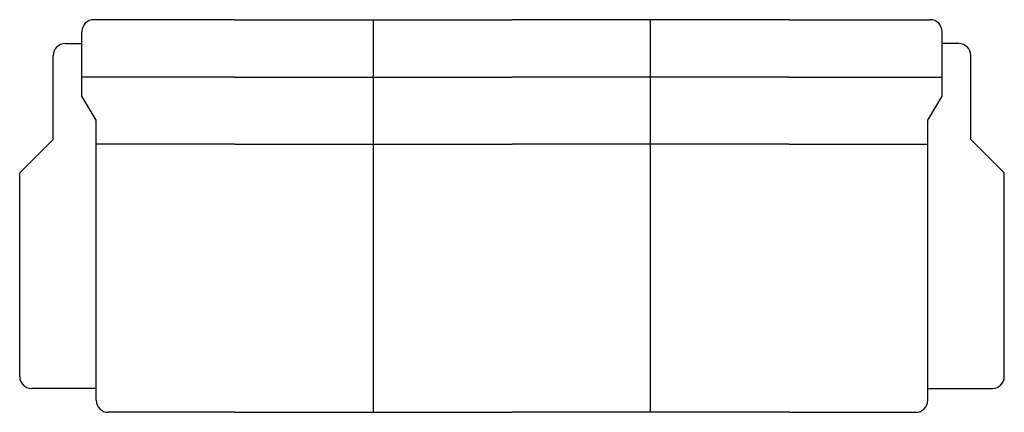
# Model space of a CAD drawing. Extents: x -1.03 to 1.03, y -0.82 to 0.
import ezdxf

# ---------------------------------------------------------------- set-up
doc = ezdxf.new("R2010")
doc.units = 0
doc.header["$MEASUREMENT"] = 0
doc.layers.get('0').update_dxf_attribs({"linetype": 'CONTINUOUS'})

msp = doc.modelspace()

# ---------------------------------------------------------------- linework, layer by layer
for p, q in [((-0.58, 0), (0, 0)), ((0.58, 0), (0, 0)), ((-0.58, 0), (-0.875, 0)), ((-0.29, -0.82), (-0.29, 0)), ((0.29, -0.82), (0.29, 0)), ((0.58, 0), (0.875, 0)), ((-0.9, -0.16), (-0.9, -0.025)), ((0.9, -0.16), (0.9, -0.025)), ((-0.935, -0.05), (-0.9, -0.05)), ((0.935, -0.05), (0.9, -0.05)), ((-0.96, -0.25), (-0.96, -0.075)), ((0.96, -0.25), (0.96, -0.075)), ((-0.58, -0.12), (-0.9, -0.12)), ((-0.58, -0.12), (0, -0.12)), ((0.58, -0.12), (0, -0.12)), ((0.58, -0.12), (0.9, -0.12)), ((-0.87, -0.21), (-0.9, -0.16)), ((0.87, -0.21), (0.9, -0.16)), ((-0.87, -0.795), (-0.87, -0.21)), ((0.87, -0.795), (0.87, -0.21)), ((-1.03, -0.32), (-0.96, -0.25)), ((-0.58, -0.26), (-0.87, -0.26)), ((-0.58, -0.26), (0, -0.26)), ((0.58, -0.26), (0, -0.26)), ((0.58, -0.26), (0.87, -0.26)), ((1.03, -0.32), (0.96, -0.25)), ((-1.03, -0.745), (-1.03, -0.32)), ((1.03, -0.745), (1.03, -0.32)), ((-0.87, -0.77), (-1.005, -0.77)), ((0.87, -0.77), (1.005, -0.77)), ((-0.58, -0.82), (-0.845, -0.82)), ((-0.58, -0.82), (0, -0.82)), ((0.58, -0.82), (0, -0.82)), ((0.58, -0.82), (0.845, -0.82))]:
    msp.add_line(p, q)
for centre, start, end in [((-0.875, -0.025), 90, 180), ((0.875, -0.025), 0, 90), ((-0.935, -0.075), 90, 180), ((0.935, -0.075), 0, 90), ((-1.005, -0.745), 180, 270), ((1.005, -0.745), 270, 0), ((-0.845, -0.795), 180, 270), ((0.845, -0.795), 270, 0)]:
    msp.add_arc(centre, 0.025, start, end)

doc.saveas('drawing.dxf')
